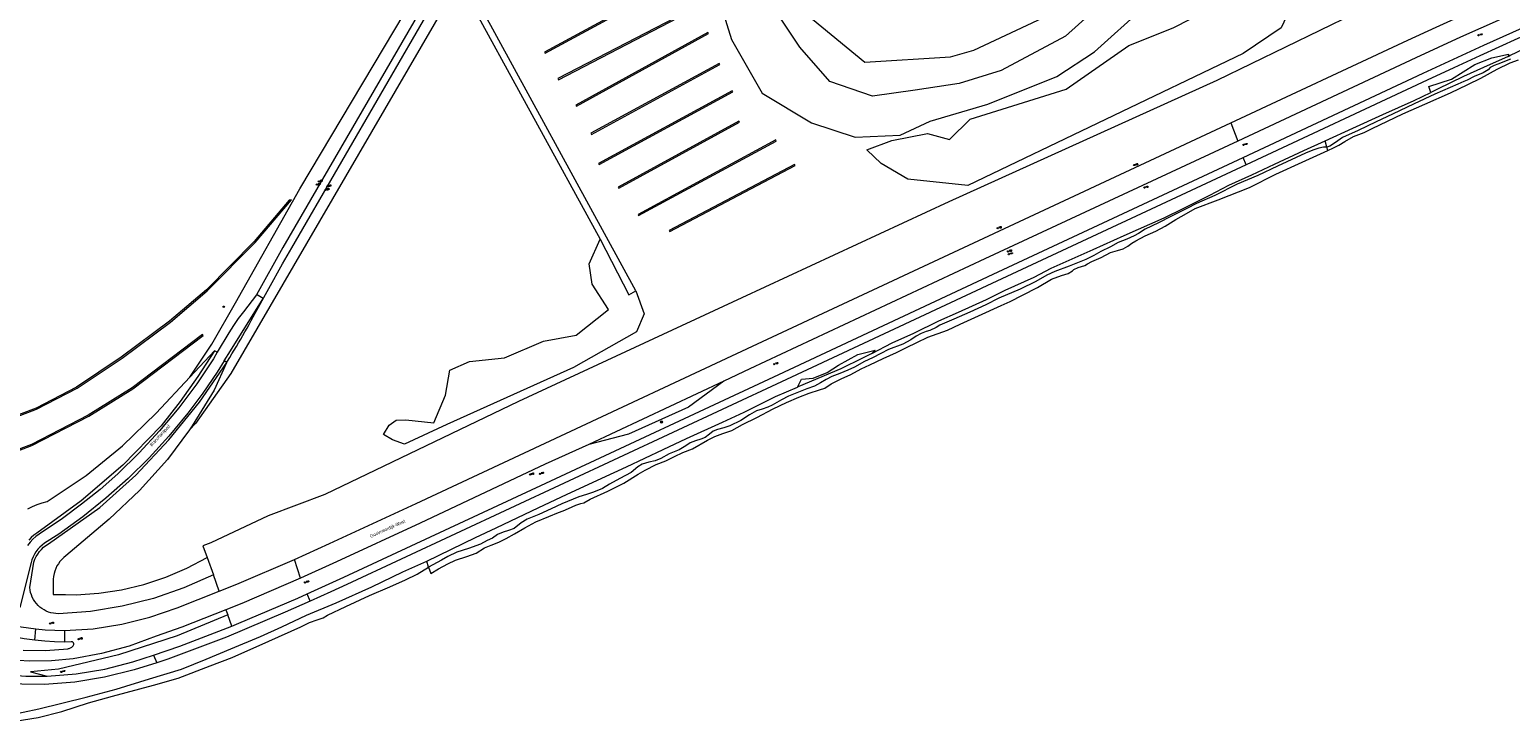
# Model space of a CAD drawing. Header units: metres. Extents: x 138165 to 154469, y 480134 to 494189.
# Tile 10 of 256: x 139298 to 139870, y 482377 to 482646. Entities that reach past the tile are written whole.
import ezdxf

# ---------------------------------------------------------------- set-up
doc = ezdxf.new("R2010")
doc.units = ezdxf.units.M
doc.header["$LTSCALE"] = 0.001
doc.header["$MEASUREMENT"] = 0
for name, color, linetype, lineweight in [('TOP-L-topo objecten punt', 7, 'Continuous', 0), ('TOP-L-topo objecten vlak', 7, 'Continuous', 0), ('TOP-T-topo huisnummering naamgeving', 7, 'Continuous', 0)]:
    doc.layers.add(name, color=color, linetype=linetype, lineweight=lineweight)
doc.styles.add('Style-INTL_ISO', font='INTL_ISO.shx')
doc.styles.add('Style-STANDARD', font='STANDARD.shx')

# ---------------------------------------------------------------- blocks, each defined once
blk = doc.blocks.new('24')
at = {"layer": 'TOP-L-topo objecten punt', "color": 7, "linetype": 'Continuous', "lineweight": 0}
for radius in [0.025, 0.0182, 0.0115, 0.005]:
    blk.add_circle((0, 0), radius, dxfattribs=at)
blk = doc.blocks.new('121')
at = {"layer": 'TOP-L-topo objecten punt', "color": 7, "linetype": 'Continuous', "lineweight": 0}
blk.add_circle((0, 0), 0.025, dxfattribs=at)
at = {"layer": 'TOP-L-topo objecten punt', "color": 7, "linetype": 'Continuous', "lineweight": 0, "style": 'Style-STANDARD'}
blk.add_text('LD', height=0.06, dxfattribs=at).set_placement((0.0483, 0))
blk = doc.blocks.new('17')
at = {"layer": 'TOP-L-topo objecten punt', "color": 7, "linetype": 'Continuous', "lineweight": 0}
blk.add_circle((0, 0), 0.025, dxfattribs=at)
at = {"layer": 'TOP-L-topo objecten punt', "color": 7, "linetype": 'Continuous', "lineweight": 0, "style": 'Style-STANDARD'}
blk.add_text('HP', height=0.06, dxfattribs=at).set_placement((0.0483, 0))
blk = doc.blocks.new('14')
at = {"layer": 'TOP-L-topo objecten punt', "color": 7, "linetype": 'Continuous', "lineweight": 0}
blk.add_circle((0, 0), 0.025, dxfattribs=at)
at = {"layer": 'TOP-L-topo objecten punt', "color": 7, "linetype": 'Continuous', "lineweight": 0, "style": 'Style-STANDARD'}
blk.add_text('VB', height=0.06, dxfattribs=at).set_placement((0.0483, 0))
blk = doc.blocks.new('27')
at = {"layer": 'TOP-L-topo objecten punt', "color": 7, "linetype": 'Continuous', "lineweight": 0}
for radius in [0.0415, 0.025]:
    blk.add_circle((0, 0), radius, dxfattribs=at)

msp = doc.modelspace()

# ---------------------------------------------------------------- linework, layer by layer
at = {"layer": 'TOP-L-topo objecten vlak', "flags": 128}
for points in [[(140221.32, 482803.67), (140129.89, 482774.89), (140076.77, 482757.57), (140061.17, 482752.27), (140034.29, 482743.04), (139998.65, 482730.67), (139982.35, 482724.46), (139950.4, 482712), (139921.67, 482700.94), (139895.69, 482690.11), (139872.1, 482680.23), (139846.57, 482669.1), (139823.02, 482658.71), (139756.65, 482626.39), (139653.03, 482579.43), (139573.07, 482542.33), (139486.77, 482502.25), (139411.94, 482466.36), (139390.02, 482458.05), (139367.86, 482447.72), (139364.87, 482446.5), (139366.46, 482442.06)], [(139762, 482609.99), (139830.5, 482641.92), (139841.38, 482646.96), (139863.86, 482657.18), (139884.46, 482666.23), (139905.5, 482675.19), (139928.75, 482684.78), (139951.99, 482694.02), (139970.52, 482701.13), (139993.75, 482709.77), (140000, 482711.99), (140038.99, 482725.54), (140061.67, 482733.02), (140136.11, 482757.22), (140165.41, 482766.72)], [(140168.13, 482759.69), (140138.29, 482750.03), (140081.92, 482731.76), (140038.66, 482717.53), (140000, 482704.01), (139992.7, 482701.41), (139971.45, 482693.56), (139949.79, 482685.1), (139928.23, 482676.48), (139906.13, 482667.34), (139884.17, 482657.93), (139866.53, 482650.1), (139850.81, 482643.13), (139833.5, 482635.08), (139764.7, 482602.93)], [(139766.83, 482596.6), (139836.44, 482629.18), (139859.78, 482639.96), (139882.24, 482649.99), (139905.71, 482659.96), (139929.6, 482669.86), (139952.33, 482679.12), (139976.38, 482688.4), (139998.6, 482696.61), (140000, 482697.11), (140042.45, 482711.99), (140062.23, 482718.47), (140140.47, 482743.89), (140170.16, 482753.52)], [(140171.55, 482750.74), (140141.4, 482740.96), (140052.34, 482712.07), (140011.44, 482697.96), (140000, 482693.81), (139984.29, 482688.06), (139962.23, 482679.66), (139939.39, 482670.58), (139916.93, 482661.42), (139894.52, 482651.94), (139872.97, 482642.51), (139858.29, 482635.87), (139848.2, 482631.19), (139837.93, 482626.43), (139767.92, 482593.75)], [(139719.05, 482668.19), (139710.66, 482654.63), (139698.18, 482643.52), (139673.28, 482630.22), (139657.03, 482625.23), (139640.08, 482622.62), (139623.54, 482620.28), (139607.08, 482625.93), (139595.5, 482639.18), (139585.7, 482653.89), (139581.04, 482671.64), (139578.51, 482691.21), (139580.57, 482697.28), (139585.04, 482701.79), (139584.61, 482703.4), (139584.28, 482704.63), (139583.72, 482706.72), (139576.93, 482707.51), (139571.49, 482708.5), (139566.26, 482712.28), (139558.52, 482721.54), (139554.47, 482732.09)], [(139563.73, 482674.12), (139563.08, 482661.73), (139569.04, 482642.23), (139580.9, 482621.47), (139600.01, 482609.99), (139616.85, 482604.44), (139634.32, 482605.17), (139645.9, 482610.6), (139668.16, 482617.23), (139694.76, 482627.89), (139709.34, 482637.4), (139728.61, 482654.64), (139733.54, 482663.47), (139737.88, 482670.08), (139740.33, 482676.77), (139746.57, 482682.63)], [(139359.77, 482511.67), (139368.24, 482524.47), (139377.4, 482540.36), (139402.28, 482584.42), (139450.95, 482666.28), (139454.74, 482680.58)], [(139374, 482517.29), (139374.35, 482517.86), (139375.21, 482519.27), (139376.07, 482520.68), (139376.92, 482522.09), (139377.77, 482523.51), (139378.61, 482524.93), (139379.44, 482526.36), (139380.26, 482527.79), (139381.08, 482529.22), (139381.9, 482530.66), (139382.7, 482532.1), (139383.5, 482533.54), (139384.3, 482534.99), (139385.08, 482536.44), (139395.64, 482555.54), (139399.18, 482561.69), (139452.93, 482654.41), (139462.85, 482671.44)], [(139460.27, 482672.95), (139450.97, 482656.98), (139395.72, 482561.85), (139385.53, 482543.51)], [(139532.1, 482545.03), (139467.14, 482664.19)], [(139496.89, 482637.29), (139497.13, 482636.85), (139552.89, 482667.11), (139552.65, 482667.55), (139496.89, 482637.29)], [(139621.4, 482599.51), (139631.11, 482603.14), (139644.85, 482605.89), (139653.32, 482603.6), (139661.33, 482611.39), (139698.42, 482622.97), (139722.69, 482639.8), (139739.78, 482646.65), (139767.34, 482660.87), (139790.94, 482666.72), (139781.53, 482646.67), (139766.88, 482636.82), (139660.42, 482585.73), (139637.29, 482588.25), (139626.99, 482594.21), (139621.4, 482599.51)], [(139465.57, 482661.52), (139459.28, 482656.77), (139375.57, 482513.17), (139361.96, 482493.84), (139359.6, 482491.38)], [(139465.57, 482661.52), (139518.3, 482565.01)], [(139555.07, 482653.98), (139554.84, 482654.43), (139502, 482627.08), (139502.23, 482626.63), (139555.07, 482653.98)], [(139600.34, 482650.01), (139620.68, 482633.38), (139653.72, 482635.52), (139662.69, 482638.03), (139691.58, 482651.63)], [(139509.16, 482616.43), (139560.18, 482644.51), (139559.94, 482644.94), (139508.92, 482616.86), (139509.16, 482616.43)], [(139839.33, 482621.72), (139838.61, 482624.02), (139847.27, 482626.88), (139856.33, 482632.48), (139862.92, 482635.15), (139869.38, 482636.55), (139869.19, 482635.62)], [(139869.19, 482635.62), (139859.71, 482631.36), (139851.97, 482627.85), (139841.86, 482622.96), (139839.33, 482621.72)], [(139869.19, 482635.62), (139869.92, 482635.95), (139879.07, 482640.36)], [(139514.99, 482605.49), (139564.55, 482632.47), (139564.31, 482632.91), (139514.75, 482605.93), (139514.99, 482605.49)], [(139870.16, 482634.59), (139865.27, 482632.63), (139863.81, 482632.16), (139862.23, 482631.33), (139861.51, 482630.52), (139859.5, 482629.33), (139856.11, 482627.94), (139853.37, 482626.41), (139852.07, 482625.93), (139849.77, 482624.92), (139840.91, 482621.01), (139832.85, 482617.37), (139824.54, 482613.35), (139818.16, 482610.32), (139811.24, 482606.95), (139805.23, 482604.26), (139802.44, 482602.4), (139800.28, 482601), (139799.19, 482600.61)], [(139799.59, 482599.32), (139801.72, 482600.28), (139803.84, 482601.4), (139806.16, 482602.81), (139809.51, 482604.69), (139813.58, 482606.21), (139816.69, 482607.85), (139828.58, 482613.47), (139837.08, 482617.22), (139846.97, 482621.61), (139853.61, 482624.73), (139858.63, 482627.29), (139864.93, 482630.67), (139870.02, 482633.1), (139873.23, 482634.29)], [(139569.65, 482621.9), (139569.41, 482622.34), (139517.67, 482594.26), (139517.9, 482593.82), (139569.65, 482621.9)], [(139798.45, 482602.97), (139809.2, 482607.87), (139820.73, 482613.25), (139832.91, 482618.57), (139839.33, 482621.72)], [(139400.17, 482441.28), (139413.8, 482447.42), (139447.27, 482462.86), (139497.07, 482486.16), (139579.19, 482524.59), (139762, 482609.99)], [(139525.32, 482585.14), (139525.56, 482584.7), (139572.2, 482610.23), (139571.96, 482610.67), (139525.32, 482585.14)], [(139762, 482609.99), (139764.7, 482602.93)], [(139532.97, 482574.57), (139533.21, 482574.13), (139586.41, 482602.93), (139586.18, 482603.37), (139532.97, 482574.57)], [(139764.7, 482602.93), (139666.99, 482557.39), (139576.16, 482514.93), (139566.15, 482510.11)], [(139623.35, 482520.89), (139631.12, 482524.94), (139639.61, 482528.75), (139649.21, 482533.5), (139656.85, 482536.85), (139667.61, 482541.71), (139674.89, 482545.26), (139686.08, 482550.29), (139692.61, 482553.79), (139708.81, 482560.99), (139720.84, 482566.47), (139736.28, 482573.26), (139743.86, 482577.06), (139753.95, 482582), (139761.3, 482585.83), (139770.19, 482589.89), (139778.9, 482594.06), (139790.29, 482599.27), (139798.45, 482602.97)], [(139799.19, 482600.61), (139798.45, 482602.97)], [(139405.06, 482427.91), (139419.26, 482434.38), (139497.3, 482470.78), (139587.35, 482512.73), (139670.18, 482551.53), (139766.83, 482596.6)], [(139799.19, 482600.61), (139797.86, 482600.56), (139796.07, 482600.16), (139793.7, 482599.43), (139790.97, 482598.27), (139780.09, 482593.17), (139772.49, 482589.65), (139764.48, 482586.25), (139755.92, 482581.95), (139748.83, 482578.86), (139745.11, 482576.9), (139738.81, 482573.74), (139734.06, 482571.38), (139728.9, 482568.83), (139726.35, 482567.26), (139724.68, 482566.25), (139721.89, 482564.99), (139718.52, 482563.68), (139715.61, 482562.08), (139711.86, 482560.26), (139709.17, 482558.7), (139706.03, 482557.18), (139699.54, 482554.57), (139694.04, 482552.5), (139690.94, 482551.08), (139686.71, 482548.72), (139680.65, 482545.66), (139672.35, 482542.28), (139667.37, 482539.65), (139661.24, 482536.75), (139654.95, 482534.15), (139649.64, 482531.81), (139648.24, 482530.85), (139645.69, 482529.69), (139644.35, 482529.34), (139642.44, 482528.6), (139640.42, 482527.5), (139638.45, 482526.18), (139635.29, 482524.43), (139629.73, 482522.34), (139626.77, 482520.84), (139623.61, 482519.15), (139620.51, 482517.71), (139616.59, 482515.61), (139613.99, 482514.37), (139610.91, 482513.09), (139607.84, 482511.9), (139605.7, 482510.8), (139603.51, 482509.46), (139601.13, 482508.24), (139598.19, 482507.2), (139591.1, 482504.35), (139588.38, 482502.9), (139584.82, 482500.89), (139583.16, 482500.08), (139581.01, 482499.37), (139578.73, 482498.63), (139576.06, 482497.18), (139572.73, 482494.98), (139568.43, 482492.88), (139566.1, 482492.07), (139563.67, 482491.41), (139561.96, 482490.77), (139560.61, 482489.65), (139558.96, 482488.37), (139557.23, 482487.76), (139555.21, 482487.15), (139553.15, 482486.35), (139551.41, 482485.1), (139548.83, 482483.65), (139545, 482482.02), (139541.8, 482480.32), (139539.62, 482479.36), (139537.17, 482478.88), (139534.59, 482478.09), (139532.89, 482477), (139530.27, 482474.89), (139526, 482472.52), (139521.99, 482470.34), (139519.22, 482468.65), (139515.79, 482467.21), (139513.01, 482466.39), (139510.15, 482465.5), (139503.56, 482462.75), (139499.38, 482460.81), (139494.69, 482458.57), (139490.19, 482456.88), (139487.79, 482455.34), (139485.11, 482453.17), (139482.94, 482452.39), (139480.9, 482451.77), (139478.72, 482450.91), (139476.68, 482449.5), (139474.73, 482448.57), (139472.05, 482447.15), (139467.48, 482445.52), (139462.93, 482444.06), (139459.5, 482442.44), (139457.09, 482441.03), (139452.07, 482438.3)], [(139452.07, 482438.3), (139452.85, 482435.81), (139455.89, 482437.68), (139459.49, 482439.52), (139462.5, 482441.03), (139466.81, 482442.43), (139470.42, 482443.73), (139473.69, 482445.72), (139476.28, 482446.79), (139479.24, 482447.99), (139482.08, 482449.36), (139485.25, 482451.13), (139489.26, 482453.44), (139493.54, 482455.74), (139498.49, 482457.81), (139502.3, 482459.45), (139504.08, 482460.01), (139506.11, 482460.99), (139508.9, 482462.21), (139510.9, 482462.82), (139512.01, 482463.16), (139514.53, 482464.52), (139521.29, 482467.64), (139524.42, 482469.21), (139527.45, 482470.74), (139533.03, 482474.23), (139535.72, 482475.78), (139540, 482477.91), (139543.72, 482479.34), (139547.09, 482481.08), (139550.34, 482482.62), (139553.97, 482484.04), (139559.84, 482487.35), (139562.68, 482488.77), (139565.73, 482489.92), (139569.29, 482491.13), (139573.38, 482493.39), (139578.89, 482496.15), (139585.21, 482499.44), (139590.41, 482501.92), (139595.06, 482503.9), (139599.14, 482505.53), (139603.1, 482506.74), (139605.18, 482507.5), (139607.6, 482509.13), (139611.43, 482511.02), (139615.2, 482512.74), (139619.25, 482514.86), (139622.53, 482516.43), (139627.68, 482518.86), (139632.86, 482521.28), (139636.76, 482523.18), (139640.73, 482525.09), (139644.95, 482527.1), (139652.51, 482529.8), (139657.45, 482532.12), (139664.54, 482535.35), (139673.36, 482539.34), (139676.8, 482540.88), (139681.54, 482543.39), (139687.3, 482546.29), (139692.71, 482549.54), (139696.65, 482550.95), (139699.23, 482551.81), (139700.83, 482552.72), (139701.37, 482553.32), (139703.07, 482554.02), (139705.61, 482554.84), (139706.72, 482555.52), (139708.3, 482556.35), (139712.01, 482557.91), (139715.58, 482559.83), (139718.2, 482560.66), (139720.45, 482561.34), (139722.31, 482562.26), (139723.8, 482563.48), (139725.38, 482564.39), (139728.99, 482566.27), (139733.02, 482568.11), (139736.7, 482570.06), (139740.85, 482572.57), (139744.92, 482574.96), (139748.23, 482576.88), (139757.15, 482580.2), (139769.29, 482584.99), (139779.42, 482590.16), (139789.64, 482594.75), (139799.59, 482599.32)], [(139767.92, 482593.75), (139766.83, 482596.6)], [(139799.59, 482599.32), (139799.19, 482600.61)], [(139767.92, 482593.75), (139671.59, 482548.76), (139588.36, 482509.91), (139420.43, 482431.58), (139414.33, 482428.72), (139406.26, 482425.12)], [(139593.7, 482593.45), (139593.47, 482593.89), (139545, 482568.37), (139545.23, 482567.93), (139593.7, 482593.45)], [(139300.56, 482499.28), (139316.25, 482507.41), (139333.58, 482519.05), (139352.26, 482532.95), (139366.53, 482545.04), (139385, 482563.73), (139399.07, 482580.26), (139398.21, 482580.03), (139384.64, 482564.07), (139366.19, 482545.4), (139351.94, 482533.35), (139333.3, 482519.45), (139315.99, 482507.84), (139300.36, 482499.74), (139274.36, 482489.93), (139254.78, 482485.68), (139232.86, 482482.82), (139230.04, 482482.66), (139230.54, 482482.19), (139232.9, 482482.32), (139254.86, 482485.18), (139274.5, 482489.45), (139300.56, 482499.28)], [(139532.1, 482545.03), (139535.35, 482536.11), (139532.44, 482529.16), (139508.06, 482515.42), (139459.12, 482493.44), (139442.8, 482485.85), (139438.12, 482487.46), (139434.57, 482489.57), (139436.83, 482493.12), (139439.57, 482495.06), (139443.29, 482495.22), (139454.11, 482494.09), (139458.63, 482504.76), (139460.25, 482514.45), (139467.84, 482517.69), (139481.41, 482519.14), (139496.43, 482525.6), (139509.02, 482527.87), (139521.58, 482537.84), (139515.32, 482547.59), (139514.05, 482555.55), (139518.3, 482565.01)], [(139518.3, 482565.01), (139529.44, 482543.56), (139532.1, 482545.03)], [(139385.53, 482543.51), (139380.57, 482536.9), (139378.5, 482534.31), (139376.6, 482531.6), (139374.86, 482528.78), (139370.38, 482521.29)], [(139373.1, 482518.01), (139375.53, 482521.87), (139388.17, 482542.15), (139385.58, 482543.58), (139385.53, 482543.51)], [(139240.4, 482471.62), (139240.88, 482471.18), (139260.32, 482473.88), (139282.94, 482479.28), (139298.78, 482485.25), (139320.81, 482496.62), (139337.8, 482507.21), (139364.92, 482527.73), (139364.62, 482528.13), (139337.52, 482507.62), (139320.56, 482497.05), (139298.57, 482485.7), (139282.79, 482479.76), (139260.23, 482474.37), (139240.4, 482471.62)], [(139370.38, 482521.29), (139368.89, 482518.8), (139362.43, 482509.12), (139355.51, 482499.78), (139348.11, 482490.9), (139340.25, 482482.43), (139331.95, 482474.39), (139325.07, 482468.34), (139317.95, 482462.57), (139310.59, 482457.11), (139301.51, 482451.03), (139300.26, 482450.1), (139299.1, 482449.06), (139298.03, 482447.92), (139297.07, 482446.7)], [(139369.33, 482521.92), (139362.9, 482511.92), (139356.02, 482502.23), (139348.7, 482492.86), (139333.92, 482477.67), (139317.85, 482463.84), (139300.64, 482451.47), (139299.52, 482450.62), (139298.47, 482449.69), (139297.51, 482448.67)], [(139369.33, 482521.92), (139359.77, 482511.67)], [(139370.38, 482521.29), (139369.33, 482521.92)], [(139594.6, 482507.84), (139596.15, 482510.92), (139600.72, 482511.33), (139606.04, 482513.55), (139610.45, 482516.32), (139617.96, 482520.41), (139624.66, 482522.07), (139623.35, 482520.89)], [(139623.35, 482520.89), (139619.7, 482518.99), (139611.39, 482514.97), (139595.11, 482508.06), (139594.6, 482507.84)], [(139373.1, 482518.01), (139370.33, 482513.62), (139364.83, 482505.57), (139359.03, 482497.73), (139351.73, 482488.95), (139344.02, 482480.53), (139335.92, 482472.49), (139327.36, 482464.89), (139318.42, 482457.74), (139309.12, 482451.08), (139303.58, 482447.5), (139302.66, 482446.8), (139301.81, 482446.01), (139301.03, 482445.16), (139300.33, 482444.24), (139299.72, 482443.26), (139299.19, 482442.23), (139298.76, 482441.16), (139298.42, 482440.06), (139294.14, 482422.64)], [(139368.89, 482435.3), (139357.51, 482430.26), (139345.74, 482426.21), (139333.67, 482423.18), (139321.38, 482421.19), (139308.97, 482420.26), (139308.01, 482420.3), (139307.05, 482420.43), (139306.1, 482420.64), (139305.18, 482420.93), (139304.29, 482421.3), (139303.43, 482421.75), (139302.61, 482422.27), (139301.84, 482422.86), (139301.13, 482423.51), (139300.47, 482424.22), (139299.88, 482424.99), (139299.36, 482425.81), (139298.91, 482426.66), (139298.54, 482427.56), (139298.25, 482428.48), (139298.03, 482429.42), (139297.9, 482430.38), (139299.47, 482440.23), (139299.89, 482441.32), (139300.39, 482442.35), (139300.99, 482443.34), (139301.67, 482444.28), (139302.43, 482445.15), (139303.27, 482445.95), (139304.17, 482446.67), (139305.13, 482447.31), (139324.97, 482461.35), (139338.87, 482473.87), (139351.73, 482487.44), (139363.48, 482501.98), (139374.05, 482517.41)], [(139374, 482517.29), (139369.13, 482506.67), (139360.72, 482492.9), (139359.6, 482491.38)], [(139374.05, 482517.41), (139373.1, 482518.01)], [(139374.05, 482517.41), (139374, 482517.29)], [(139297.2, 482460.77), (139298.96, 482461.74), (139300.8, 482462.54), (139302.7, 482463.19), (139304.65, 482463.67), (139319.71, 482473.74), (139333.8, 482485.14), (139346.79, 482497.77), (139359.77, 482511.67)], [(139566.15, 482510.11), (139513.97, 482485.71)], [(139566.15, 482510.11), (139552.43, 482500.07), (139529.26, 482489.7), (139513.97, 482485.71)], [(139451.33, 482440.64), (139470.19, 482449.78), (139478.15, 482453.47), (139494.65, 482461.3), (139505.35, 482466.35), (139519.01, 482472.62), (139528.58, 482477.08), (139542.64, 482483.7), (139551.72, 482487.98), (139565.64, 482494.29), (139573.96, 482498.18), (139586.15, 482504.16), (139594.6, 482507.84)], [(139359.6, 482491.38), (139351.11, 482479.93), (139340.38, 482467.88), (139328.61, 482456.84), (139311.85, 482442.69), (139311.03, 482442.02), (139310.27, 482441.28), (139309.58, 482440.48), (139308.97, 482439.62), (139308.43, 482438.72), (139307.97, 482437.77), (139307.59, 482436.78), (139307.3, 482435.76), (139307.1, 482434.72), (139306.99, 482433.67), (139306.94, 482427.76), (139311.74, 482427.67), (139315.81, 482427.6), (139324.66, 482428.2), (139333.43, 482429.54), (139342.06, 482431.61), (139350.48, 482434.41), (139358.63, 482437.9), (139366.46, 482442.06)], [(139513.97, 482485.71), (139497.04, 482478.13), (139448.77, 482455.28), (139416.41, 482440.29), (139402.61, 482434.06)], [(139366.46, 482442.06), (139368.89, 482435.3)], [(139371.16, 482428.96), (139377.98, 482431.67), (139400.17, 482441.28)], [(139402.61, 482434.06), (139400.17, 482441.28)], [(139284.07, 482377.45), (139301.13, 482380.14), (139310.31, 482382.43), (139320.59, 482385.81), (139329.94, 482388.39), (139345.7, 482392.7), (139355.24, 482395.36), (139367.6, 482400.12), (139376.15, 482403.33), (139390.35, 482409.69), (139402.71, 482415.24), (139405.99, 482416.85), (139409.03, 482417.97), (139411.25, 482418.67), (139412.98, 482419.67), (139420.08, 482423.1), (139429.18, 482427.3), (139437.04, 482430.65), (139443.08, 482433.37), (139447.63, 482435.53), (139452.07, 482438.3)], [(139289.35, 482380.93), (139301.37, 482383.57), (139319.69, 482387.99), (139331.32, 482391.07), (139344.21, 482395.16), (139356.59, 482398.87), (139366.09, 482402.74), (139375.58, 482406.77), (139387.12, 482411.43), (139395.29, 482415.15), (139404.83, 482419.7), (139416.3, 482424.51), (139430.14, 482430.65), (139442.12, 482436.42), (139451.33, 482440.64)], [(139371.16, 482428.96), (139368.89, 482435.3)], [(139452.07, 482438.3), (139451.33, 482440.64)], [(139402.61, 482434.06), (139379.84, 482424.26), (139373.71, 482421.83)], [(139311.39, 482413.78), (139322.49, 482414.48), (139333.49, 482416.21), (139344.28, 482418.94), (139354.95, 482422.52), (139371.16, 482428.96)], [(139406.26, 482425.12), (139396.67, 482420.84), (139373.9, 482411.28), (139351.27, 482402.72), (139346.98, 482401.32)], [(139375.97, 482415.53), (139378.72, 482416.61), (139401.46, 482426.28), (139405.06, 482427.91)], [(139406.26, 482425.12), (139405.06, 482427.91)], [(139373.71, 482421.83), (139356.67, 482415.07), (139346.74, 482411.6), (139336.33, 482407.8), (139325.64, 482404.87), (139314.75, 482402.82), (139306.29, 482402.03), (139297.8, 482401.91), (139289.33, 482402.47), (139280.92, 482403.7), (139279.1, 482403.7)], [(139374.44, 482419.79), (139354.88, 482411.71), (139332.2, 482404.36), (139309.01, 482398.82), (139298.24, 482397.77), (139304.66, 482396.14)], [(139373.71, 482421.83), (139374.44, 482419.79)], [(139375.97, 482415.53), (139374.44, 482419.79)], [(139283.65, 482417.74), (139289.11, 482416.32), (139294.64, 482415.2), (139300.22, 482414.4)], [(139299.94, 482410.06), (139295.79, 482410.58), (139291.67, 482411.36), (139287.61, 482412.39)], [(139299.94, 482410.06), (139300.22, 482414.4)], [(139300.22, 482414.4), (139303.94, 482414.09), (139307.66, 482413.88), (139311.39, 482413.78)], [(139311.39, 482413.78), (139311.34, 482409.32)], [(139345.73, 482404.23), (139355.97, 482407.71), (139375.97, 482415.53)], [(139295.38, 482406.14), (139304.05, 482406.07), (139312.69, 482406.74), (139312.95, 482406.79), (139313.21, 482406.86), (139313.46, 482406.95), (139313.7, 482407.06), (139313.94, 482407.2), (139314.15, 482407.35), (139314.36, 482407.52), (139314.55, 482407.71), (139314.72, 482407.91), (139314.88, 482408.13), (139315.01, 482408.36), (139315.01, 482408.45), (139315.01, 482408.54), (139314.99, 482408.63), (139314.97, 482408.72), (139314.95, 482408.8), (139314.91, 482408.89), (139314.87, 482408.96), (139314.82, 482409.04), (139314.76, 482409.11), (139314.7, 482409.17), (139314.63, 482409.23), (139314.56, 482409.28), (139314.49, 482409.33), (139314.41, 482409.37), (139314.32, 482409.4), (139314.24, 482409.43), (139314.15, 482409.45), (139314.06, 482409.46), (139313.97, 482409.46), (139311.34, 482409.32)], [(139311.34, 482409.32), (139307.53, 482409.44), (139303.73, 482409.69), (139299.94, 482410.06)], [(139346.98, 482401.32), (139338.26, 482398.57), (139326.87, 482395.72), (139315.28, 482393.83), (139303.57, 482392.92), (139294.82, 482393.09), (139286.11, 482393.94), (139277.49, 482395.48), (139273.82, 482394.81), (139270.2, 482390.78), (139267.29, 482387.9), (139264.1, 482385.32), (139260.67, 482383.08), (139256.45, 482381.07), (139252.05, 482379.47), (139247.52, 482378.32), (139242.89, 482377.61), (139234.57, 482376.74)], [(139279.1, 482403.7), (139278.2, 482401.1), (139278.16, 482400.88), (139278.15, 482400.66), (139278.16, 482400.43), (139278.18, 482400.22), (139278.22, 482400), (139278.29, 482399.79), (139278.37, 482399.58), (139278.46, 482399.38), (139278.58, 482399.19), (139278.71, 482399.01), (139278.85, 482398.85), (139279.01, 482398.69), (139279.18, 482398.55), (139279.37, 482398.43), (139279.56, 482398.32), (139279.76, 482398.23), (139279.97, 482398.16), (139288.14, 482396.79), (139296.39, 482396.12), (139304.66, 482396.14)], [(139304.66, 482396.14), (139315.83, 482397.04), (139326.88, 482398.88), (139337.74, 482401.65), (139345.73, 482404.23)], [(139345.73, 482404.23), (139346.98, 482401.32)]]:
    msp.add_lwpolyline(points, dxfattribs=at)

# ---------------------------------------------------------------- block references
at = {"layer": 'TOP-L-topo objecten punt', "xscale": 10, "yscale": 10, "zscale": 10}
for name, p in [('17', (139857.77, 482643.81)), ('17', (139766.95, 482601.42)), ('14', (139724.73, 482593.68)), ('121', (139408.88, 482586.12)), ('121', (139409.65, 482587.36)), ('121', (139412.27, 482584.08)), ('121', (139413.02, 482585.44)), ('14', (139728.69, 482584.94)), ('14', (139671.97, 482569.28)), ('14', (139675.96, 482560.3)), ('17', (139676.26, 482559.17)), ('24', (139372.89, 482538.92)), ('17', (139585.6, 482516.72)), ('27', (139542.06, 482494.37)), ('14', (139491.32, 482474.12)), ('17', (139495.08, 482474.33)), ('17', (139404.33, 482432.36)), ('14', (139305.82, 482416.46)), ('14', (139316.82, 482410.43)), ('17', (139310.09, 482397.78))]:
    msp.add_blockref(name, p, dxfattribs=at)

# ---------------------------------------------------------------- texts
at = {"layer": 'TOP-T-topo huisnummering naamgeving', "style": 'Style-INTL_ISO'}
for s, rotation, p in [('Blanchardpad', 46.9, (139345.07, 482484.85)), ('Gooimeerdijk-West', 24.3, (139429.77, 482449.57))]:
    msp.add_text(s, height=1.25, rotation=rotation, dxfattribs=at).set_placement(p)

doc.saveas('drawing.dxf')
